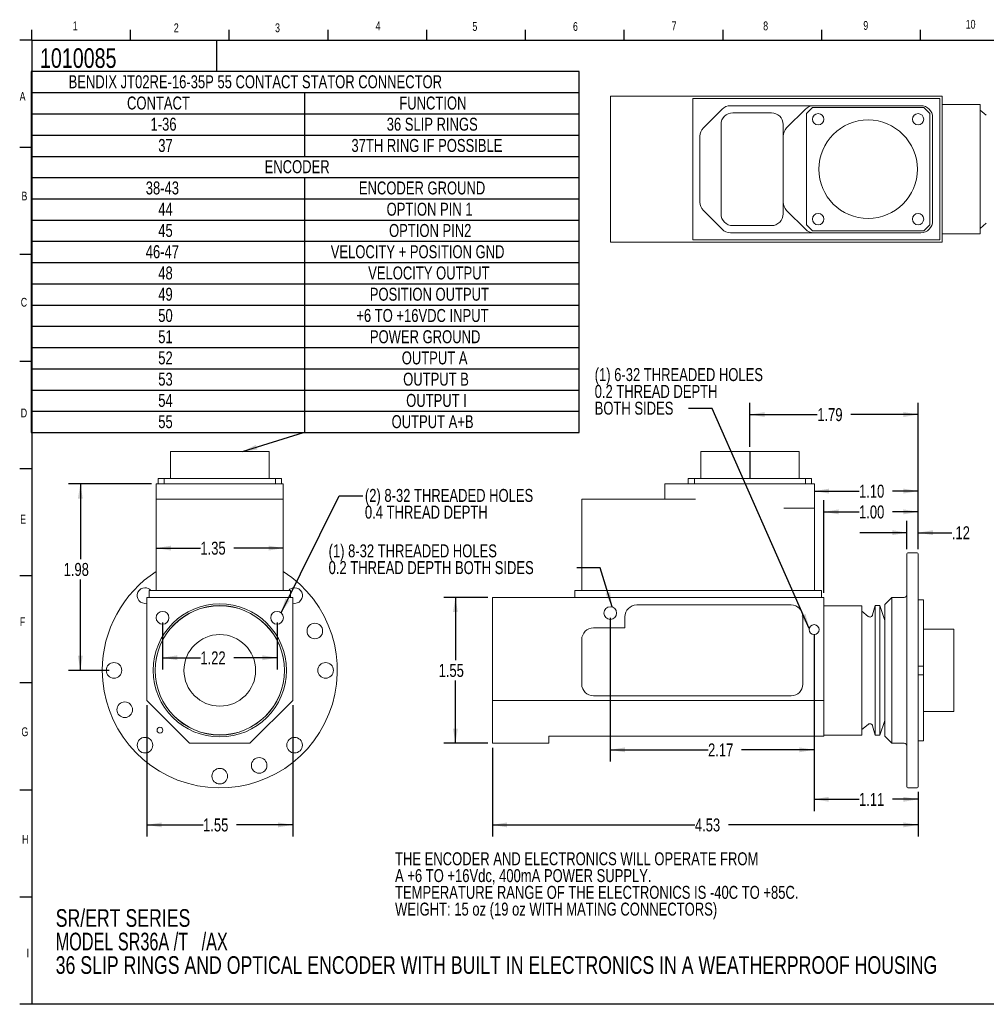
# Model space of a CAD drawing. Header units: inches. Extents: x 0.5 to 16.4, y 0.4 to 10.9.
# Tile 1 of 2: x 0.5 to 10.8, y 0.4 to 10.9. Entities that reach past the tile are written whole.
import ezdxf

# ---------------------------------------------------------------- set-up
doc = ezdxf.new("R2010")
doc.units = ezdxf.units.IN
doc.header["$MEASUREMENT"] = 0
for name, color, linetype in [('BORDER', 1, 'Continuous'), ('DIMENSIONS', 150, 'Continuous'), ('OBJECT', 1, 'Continuous'), ('TEXT', 7, 'Continuous')]:
    doc.layers.add(name, color=color, linetype=linetype)
doc.styles.add('SLDTEXTSTYLE0', font='TXT', dxfattribs={"width": 0.75})
doc.styles.add('SLDTEXTSTYLE1', font='TXT', dxfattribs={"width": 0.6875})
doc.dimstyles.new('SLDDIMSTYLE2', dxfattribs={"dimtxt": 0.18, "dimasz": 0.156, "dimexe": 0, "dimexo": 0.0625, "dimgap": 0, "dimtad": 0, "dimtih": 1, "dimtoh": 1, "dimdec": 0, "dimrnd": 1e-09, "dimzin": 0, "dimdsep": 46, "dimtxsty": 'Standard', "dimsah": 1, "dimcen": 0.09, "dimadec": 0, "dimazin": 0, "dimtfac": 0.156, "dimtdec": 0, "dimtofl": 0, "dimtmove": 0, "dimatfit": 3, "dimfxl": 0, "dimfrac": 2, "dimtolj": 1, "dimtzin": 0, "dimarcsym": 0})
doc.dimstyles.new('SLDDIMSTYLE3', dxfattribs={"dimtxt": 0.137795, "dimasz": 0.156, "dimexe": 0, "dimexo": 0.0625, "dimgap": 0.034449, "dimtad": 0, "dimtih": 1, "dimtoh": 1, "dimrnd": 1e-09, "dimzin": 12, "dimdsep": 46, "dimtxsty": 'SLDTEXTSTYLE0', "dimsah": 1, "dimcen": 0.09, "dimadec": 0, "dimazin": 3, "dimtfac": 1, "dimtofl": 0, "dimtmove": 0, "dimatfit": 3, "dimfxl": 0, "dimfrac": 2, "dimtolj": 1, "dimtzin": 12, "dimarcsym": 0})
doc.dimstyles.new('SLDDIMSTYLE4', dxfattribs={"dimtxt": 0.137795, "dimasz": 0.156, "dimexe": 0, "dimexo": 0.0625, "dimgap": 0.034449, "dimtad": 0, "dimtih": 1, "dimtoh": 1, "dimrnd": 1e-09, "dimzin": 12, "dimdsep": 46, "dimtxsty": 'SLDTEXTSTYLE0', "dimsah": 1, "dimcen": 0.09, "dimadec": 0, "dimazin": 3, "dimtfac": 1, "dimtmove": 0, "dimatfit": 0, "dimfxl": 0, "dimfrac": 2, "dimtolj": 1, "dimtzin": 12, "dimarcsym": 0})
doc.dimstyles.new('SLDDIMSTYLE5', dxfattribs={"dimtxt": 0.137795, "dimasz": 0.156, "dimexe": 0, "dimexo": 0.0625, "dimgap": 0.034449, "dimtad": 0, "dimtih": 1, "dimtoh": 1, "dimrnd": 1e-09, "dimzin": 4, "dimdsep": 46, "dimtxsty": 'SLDTEXTSTYLE0', "dimsah": 1, "dimcen": 0.09, "dimadec": 0, "dimazin": 1, "dimtfac": 1, "dimtofl": 0, "dimtmove": 0, "dimatfit": 3, "dimfxl": 0, "dimfrac": 2, "dimtolj": 1, "dimtzin": 12, "dimarcsym": 0})

# ---------------------------------------------------------------- blocks, each defined once
blk = doc.blocks.new('SW_NOTE_0')
at = {"layer": 'DIMENSIONS', "color": 0, "char_height": 0.1378, "attachment_point": 1, "style": 'SLDTEXTSTYLE0'}
for s, insert in [('THE ENCODER AND ELECTRONICS WILL OPERATE FROM', (0, 0.178)), ('A +6 TO +16Vdc, 400mA POWER SUPPLY.', (0, -0.001)), ('TEMPERATURE RANGE OF THE ELECTRONICS IS -40C TO +85C.', (0, -0.179)), ('WEIGHT: 15 oz (19 oz WITH MATING CONNECTORS)', (0, -0.357))]:
    blk.add_mtext(s, dxfattribs=dict(at, insert=insert))
blk = doc.blocks.new('SW_NOTE_1')
at = {"layer": 'DIMENSIONS', "color": 0, "char_height": 0.1875, "attachment_point": 1}
for s, insert, style in [('SR/ERT SERIES', (0, 0.242), 'SLDTEXTSTYLE0'), ('MODEL SR36A /T   /AX', (0, -0.008), 'SLDTEXTSTYLE1'), ('36 SLIP RINGS AND OPTICAL ENCODER WITH BUILT IN ELECTRONICS IN A WEATHERPROOF HOUSING', (0, -0.258), 'SLDTEXTSTYLE0')]:
    blk.add_mtext(s, dxfattribs=dict(at, insert=insert, style=style))
blk = doc.blocks.new('SW_TABLEANNOTATION_0')
at = {"layer": 'BORDER', "color": 0}
for p, q in [((0, 0), (0, -3.841)), ((5.827, 0), (0, 0)), ((5.827, -3.841), (5.827, 0)), ((0, -0.226), (5.827, -0.226)), ((2.909, -0.226), (2.909, -0.904)), ((0, -0.452), (5.827, -0.452)), ((0, -0.678), (5.827, -0.678)), ((0, -0.904), (5.827, -0.904)), ((0, -1.13), (5.827, -1.13)), ((2.909, -1.13), (2.909, -3.841)), ((0, -1.355), (5.827, -1.355)), ((0, -1.581), (5.827, -1.581)), ((0, -1.807), (5.827, -1.807)), ((0, -2.033), (5.827, -2.033)), ((0, -2.259), (5.827, -2.259)), ((0, -2.485), (5.827, -2.485)), ((0, -2.711), (5.827, -2.711)), ((0, -2.937), (5.827, -2.937)), ((0, -3.163), (5.827, -3.163)), ((0, -3.389), (5.827, -3.389)), ((0, -3.615), (5.827, -3.615)), ((0, -3.841), (5.827, -3.841))]:
    blk.add_line(p, q, dxfattribs=at)
at = {"layer": 'BORDER', "color": 0, "char_height": 0.1378, "attachment_point": 1, "style": 'SLDTEXTSTYLE0'}
for s, insert in [('BENDIX JT02RE-16-35P 55 CONTACT STATOR CONNECTOR', (0.4, -0.042)), ('CONTACT', (1.021, -0.268)), ('FUNCTION', (3.916, -0.268)), ('1-36', (1.271, -0.493)), ('36 SLIP RINGS', (3.782, -0.493)), ('37', (1.353, -0.719)), ('37TH RING IF POSSIBLE', (3.407, -0.719)), ('ENCODER', (2.484, -0.945)), ('38-43', (1.22, -1.171)), ('ENCODER GROUND', (3.486, -1.171)), ('44', (1.353, -1.397)), ('OPTION PIN 1', (3.781, -1.397)), ('45', (1.353, -1.623)), ('OPTION PIN2', (3.807, -1.623)), ('46-47', (1.22, -1.849)), ('VELOCITY + POSITION GND', (3.187, -1.849)), ('48', (1.353, -2.075)), ('VELOCITY OUTPUT', (3.585, -2.075)), ('49', (1.353, -2.301)), ('POSITION OUTPUT', (3.602, -2.301)), ('50', (1.353, -2.527)), ('+6 TO +16VDC INPUT', (3.459, -2.527)), ('51', (1.353, -2.753)), ('POWER GROUND', (3.603, -2.753)), ('52', (1.353, -2.978)), ('OUTPUT A', (3.942, -2.978)), ('53', (1.353, -3.204)), ('OUTPUT B', (3.957, -3.204)), ('54', (1.353, -3.43)), ('OUTPUT I', (3.989, -3.43)), ('55', (1.353, -3.656)), ('OUTPUT A+B', (3.834, -3.656))]:
    blk.add_mtext(s, dxfattribs=dict(at, insert=insert))
blk = doc.blocks.new('_D_2')
at = {"layer": 'DIMENSIONS'}
for p, q in [((8.262, 6.319), (8.262, 6.788)), ((10.051, 5.232), (10.051, 6.788)), ((8.262, 6.663), (8.978, 6.663)), ((10.051, 6.663), (9.335, 6.663))]:
    blk.add_line(p, q, dxfattribs=at)
for points in [[(8.262, 6.663), (8.418, 6.637), (8.418, 6.689)], [(10.051, 6.663), (9.895, 6.689), (9.895, 6.637)]]:
    blk.add_solid(points, dxfattribs=at)
at = {"layer": 'DIMENSIONS', "insert": (8.978, 6.731), "char_height": 0.1378, "attachment_point": 1, "style": 'SLDTEXTSTYLE0'}
blk.add_mtext('1.79', dxfattribs=at)
blk = doc.blocks.new('_D_3')
at = {"layer": 'DIMENSIONS'}
for p, q in [((5.474, 4.718), (5.006, 4.718)), ((5.131, 4.718), (5.131, 4.052)), ((5.131, 3.168), (5.131, 3.834)), ((5.474, 3.168), (5.006, 3.168))]:
    blk.add_line(p, q, dxfattribs=at)
for points in [[(5.131, 4.718), (5.105, 4.562), (5.157, 4.562)], [(5.131, 3.168), (5.157, 3.324), (5.105, 3.324)]]:
    blk.add_solid(points, dxfattribs=at)
at = {"layer": 'DIMENSIONS', "insert": (4.952, 4.011), "char_height": 0.1378, "attachment_point": 1, "style": 'SLDTEXTSTYLE0'}
blk.add_mtext('1.55', dxfattribs=at)
blk = doc.blocks.new('_D_4')
at = {"layer": 'DIMENSIONS'}
for p, q in [((5.524, 3.118), (5.524, 2.175)), ((10.051, 2.653), (10.051, 2.175)), ((5.524, 2.3), (7.677, 2.3)), ((10.051, 2.3), (8.034, 2.3))]:
    blk.add_line(p, q, dxfattribs=at)
for points in [[(5.524, 2.3), (5.68, 2.274), (5.68, 2.326)], [(10.051, 2.3), (9.895, 2.326), (9.895, 2.274)]]:
    blk.add_solid(points, dxfattribs=at)
at = {"layer": 'DIMENSIONS', "insert": (7.677, 2.368), "char_height": 0.1378, "attachment_point": 1, "style": 'SLDTEXTSTYLE0'}
blk.add_mtext('4.53', dxfattribs=at)
blk = doc.blocks.new('_D_5')
at = {"layer": 'DIMENSIONS'}
for p, q in [((9.931, 5.232), (9.931, 5.532)), ((10.051, 5.232), (10.051, 5.532)), ((9.931, 5.407), (9.431, 5.407)), ((10.051, 5.407), (10.409, 5.407))]:
    blk.add_line(p, q, dxfattribs=at)
for points in [[(9.931, 5.407), (9.775, 5.433), (9.775, 5.381)], [(10.051, 5.407), (10.207, 5.381), (10.207, 5.433)]]:
    blk.add_solid(points, dxfattribs=at)
at = {"layer": 'DIMENSIONS', "insert": (10.409, 5.475), "char_height": 0.1378, "attachment_point": 1, "style": 'SLDTEXTSTYLE0'}
blk.add_mtext('.12', dxfattribs=at)
blk = doc.blocks.new('_D_6')
at = {"layer": 'DIMENSIONS'}
for p, q in [((9.048, 4.768), (9.048, 5.753)), ((10.051, 5.232), (10.051, 5.753)), ((9.048, 5.628), (9.422, 5.628)), ((10.051, 5.628), (9.778, 5.628))]:
    blk.add_line(p, q, dxfattribs=at)
for points in [[(9.048, 5.628), (9.204, 5.602), (9.204, 5.654)], [(10.051, 5.628), (9.895, 5.654), (9.895, 5.602)]]:
    blk.add_solid(points, dxfattribs=at)
at = {"layer": 'DIMENSIONS', "insert": (9.422, 5.696), "char_height": 0.1378, "attachment_point": 1, "style": 'SLDTEXTSTYLE0'}
blk.add_mtext('1.00', dxfattribs=at)
blk = doc.blocks.new('_D_7')
at = {"layer": 'DIMENSIONS'}
for p, q in [((10.051, 5.232), (10.051, 5.974)), ((8.948, 5.849), (9.422, 5.849)), ((10.051, 5.849), (9.778, 5.849))]:
    blk.add_line(p, q, dxfattribs=at)
for points in [[(8.948, 5.849), (9.104, 5.823), (9.104, 5.875)], [(10.051, 5.849), (9.895, 5.875), (9.895, 5.823)]]:
    blk.add_solid(points, dxfattribs=at)
at = {"layer": 'DIMENSIONS', "insert": (9.422, 5.917), "char_height": 0.1378, "attachment_point": 1, "style": 'SLDTEXTSTYLE0'}
blk.add_mtext('1.10', dxfattribs=at)
blk = doc.blocks.new('_D_8')
at = {"layer": 'DIMENSIONS'}
for p, q in [((8.944, 4.326), (8.944, 2.447)), ((10.051, 2.653), (10.051, 2.447)), ((8.944, 2.572), (9.422, 2.572)), ((10.051, 2.572), (9.778, 2.572))]:
    blk.add_line(p, q, dxfattribs=at)
for points in [[(8.944, 2.572), (9.1, 2.546), (9.1, 2.598)], [(10.051, 2.572), (9.895, 2.598), (9.895, 2.546)]]:
    blk.add_solid(points, dxfattribs=at)
at = {"layer": 'DIMENSIONS', "insert": (9.422, 2.64), "char_height": 0.1378, "attachment_point": 1, "style": 'SLDTEXTSTYLE0'}
blk.add_mtext('1.11', dxfattribs=at)
blk = doc.blocks.new('_D_9')
at = {"layer": 'DIMENSIONS'}
for p, q in [((6.777, 4.502), (6.777, 2.973)), ((8.944, 4.326), (8.944, 2.973)), ((6.777, 3.098), (7.817, 3.098)), ((8.944, 3.098), (8.174, 3.098))]:
    blk.add_line(p, q, dxfattribs=at)
for points in [[(6.777, 3.098), (6.933, 3.072), (6.933, 3.124)], [(8.944, 3.098), (8.788, 3.124), (8.788, 3.072)]]:
    blk.add_solid(points, dxfattribs=at)
at = {"layer": 'DIMENSIONS', "insert": (7.817, 3.166), "char_height": 0.1378, "attachment_point": 1, "style": 'SLDTEXTSTYLE0'}
blk.add_mtext('2.17', dxfattribs=at)
blk = doc.blocks.new('SW_NOTE_5')
at = {"layer": 'DIMENSIONS', "color": 0, "char_height": 0.1378, "attachment_point": 1, "style": 'SLDTEXTSTYLE0'}
for s, insert in [('(1) 8-32 THREADED HOLES', (-2.639, 0.251)), ('0.2 THREAD DEPTH BOTH SIDES', (-2.639, 0.073))]:
    blk.add_mtext(s, dxfattribs=dict(at, insert=insert))
blk = doc.blocks.new('SW_NOTE_6')
at = {"layer": 'DIMENSIONS', "color": 0, "char_height": 0.1378, "attachment_point": 1, "style": 'SLDTEXTSTYLE0'}
for s, insert in [('(1) 6-32 THREADED HOLES', (-0.998, 0.43)), ('0.2 THREAD DEPTH', (-0.998, 0.251)), ('BOTH SIDES', (-0.998, 0.073))]:
    blk.add_mtext(s, dxfattribs=dict(at, insert=insert))
blk = doc.blocks.new('_D_10')
at = {"layer": 'DIMENSIONS'}
for p, q in [((1.901, 5.925), (1.018, 5.925)), ((1.143, 5.925), (1.143, 5.126)), ((1.143, 3.943), (1.143, 4.908)), ((1.451, 3.943), (1.018, 3.943))]:
    blk.add_line(p, q, dxfattribs=at)
for points in [[(1.143, 5.925), (1.117, 5.769), (1.169, 5.769)], [(1.143, 3.943), (1.169, 4.099), (1.117, 4.099)]]:
    blk.add_solid(points, dxfattribs=at)
at = {"layer": 'DIMENSIONS', "insert": (0.965, 5.085), "char_height": 0.1378, "attachment_point": 1, "style": 'SLDTEXTSTYLE0'}
blk.add_mtext('1.98', dxfattribs=at)
blk = doc.blocks.new('_D_11')
at = {"layer": 'DIMENSIONS'}
for p, q in [((1.951, 5.243), (2.419, 5.243)), ((3.301, 5.243), (2.776, 5.243))]:
    blk.add_line(p, q, dxfattribs=at)
for points in [[(1.951, 5.243), (2.107, 5.217), (2.107, 5.269)], [(3.301, 5.243), (3.145, 5.269), (3.145, 5.217)]]:
    blk.add_solid(points, dxfattribs=at)
at = {"layer": 'DIMENSIONS', "insert": (2.419, 5.311), "char_height": 0.1378, "attachment_point": 1, "style": 'SLDTEXTSTYLE0'}
blk.add_mtext('1.35', dxfattribs=at)
blk = doc.blocks.new('_D_12')
at = {"layer": 'DIMENSIONS'}
for p, q in [((2.017, 4.452), (2.017, 3.952)), ((3.235, 4.452), (3.235, 3.952)), ((2.017, 4.077), (2.419, 4.077)), ((3.235, 4.077), (2.776, 4.077))]:
    blk.add_line(p, q, dxfattribs=at)
for points in [[(2.017, 4.077), (2.173, 4.051), (2.173, 4.103)], [(3.235, 4.077), (3.079, 4.103), (3.079, 4.051)]]:
    blk.add_solid(points, dxfattribs=at)
at = {"layer": 'DIMENSIONS', "insert": (2.419, 4.145), "char_height": 0.1378, "attachment_point": 1, "style": 'SLDTEXTSTYLE0'}
blk.add_mtext('1.22', dxfattribs=at)
blk = doc.blocks.new('_D_13')
at = {"layer": 'DIMENSIONS'}
for p, q in [((1.851, 3.572), (1.851, 2.175)), ((3.401, 3.572), (3.401, 2.175)), ((1.851, 2.3), (2.448, 2.3)), ((3.401, 2.3), (2.804, 2.3))]:
    blk.add_line(p, q, dxfattribs=at)
for points in [[(1.851, 2.3), (2.007, 2.274), (2.007, 2.326)], [(3.401, 2.3), (3.245, 2.326), (3.245, 2.274)]]:
    blk.add_solid(points, dxfattribs=at)
at = {"layer": 'DIMENSIONS', "insert": (2.448, 2.368), "char_height": 0.1378, "attachment_point": 1, "style": 'SLDTEXTSTYLE0'}
blk.add_mtext('1.55', dxfattribs=at)
blk = doc.blocks.new('SW_NOTE_7')
at = {"layer": 'DIMENSIONS', "color": 0, "char_height": 0.1378, "attachment_point": 1, "style": 'SLDTEXTSTYLE0'}
for s, insert in [('(2) 8-32 THREADED HOLES', (0.022, 0.072)), ('0.4 THREAD DEPTH', (0.022, -0.106))]:
    blk.add_mtext(s, dxfattribs=dict(at, insert=insert))

msp = doc.modelspace()

# ---------------------------------------------------------------- linework, layer by layer
at = {"color": 1, "linetype": 'Continuous', "lineweight": 15}
for p, q in [((6.78065, 8.49685), (6.78065, 10.04685)), ((10.30465, 10.04685), (6.78065, 10.04685)), ((7.65565, 10.02185), (7.65565, 8.52185)), ((10.27965, 10.02185), (7.65565, 10.02185)), ((8.94042, 9.94685), (8.05542, 9.94685)), ((10.07965, 9.94685), (8.94042, 9.94685)), ((10.27965, 8.52185), (10.27965, 10.02185)), ((10.30465, 8.49685), (10.30465, 10.04685)), ((10.70965, 9.95935), (10.30465, 9.95935)), ((10.70965, 9.95935), (10.70965, 8.58435)), ((7.96704, 9.91024), (7.76726, 9.71046)), ((8.49065, 9.87185), (8.07965, 9.87185)), ((8.65226, 9.71046), (8.85204, 9.91024)), ((8.92765, 9.92785), (8.86265, 9.86285)), ((8.86265, 9.86285), (8.86265, 8.68085)), ((10.10965, 9.92785), (8.92765, 9.92785)), ((10.17465, 9.86285), (10.10965, 9.92785)), ((10.17465, 8.68085), (10.17465, 9.86285)), ((10.77542, 9.846), (10.70965, 9.90119)), ((7.95465, 9.74685), (7.95465, 8.79685)), ((8.61565, 9.62207), (8.61565, 9.74685)), ((10.20465, 8.72185), (10.20465, 9.82185)), ((7.73065, 9.62207), (7.73065, 8.92162)), ((8.61565, 8.92162), (8.61565, 9.62207)), ((8.61565, 8.79685), (8.61565, 8.92162)), ((7.76726, 8.83324), (7.96704, 8.63346)), ((8.85204, 8.63346), (8.65226, 8.83324)), ((10.70965, 8.64251), (10.77542, 8.6977)), ((8.05542, 8.59685), (8.94042, 8.59685)), ((8.07965, 8.67185), (8.49065, 8.67185)), ((8.86265, 8.68085), (8.92765, 8.61585)), ((8.92765, 8.61585), (10.10965, 8.61585)), ((8.94042, 8.59685), (10.07965, 8.59685)), ((10.10965, 8.61585), (10.17465, 8.68085)), ((10.30465, 8.49685), (6.78065, 8.49685)), ((7.65565, 8.52185), (10.27965, 8.52185)), ((10.30465, 8.58435), (10.70965, 8.58435)), ((2.10234, 6.26895), (2.10234, 5.98295)), ((2.62584, 6.26895), (2.10234, 6.26895)), ((3.14934, 6.26895), (2.62584, 6.26895)), ((3.14934, 5.98295), (3.14934, 6.26895)), ((7.73871, 6.26895), (7.73871, 5.98295)), ((8.78571, 6.26895), (7.73871, 6.26895)), ((8.78571, 5.98295), (8.78571, 6.26895)), ((1.96984, 5.98295), (1.96984, 5.92495)), ((1.96984, 5.98295), (2.03484, 5.98295)), ((2.03484, 5.92495), (2.03484, 5.98295)), ((2.03484, 5.98295), (3.21684, 5.98295)), ((3.21684, 5.92495), (3.21684, 5.98295)), ((3.21684, 5.98295), (3.28184, 5.98295)), ((3.28184, 5.92495), (3.28184, 5.98295)), ((7.60621, 5.98295), (7.67121, 5.98295)), ((7.60621, 5.92495), (7.60621, 5.98295)), ((7.67121, 5.92495), (7.67121, 5.98295)), ((7.67121, 5.98295), (8.85321, 5.98295)), ((8.85321, 5.92495), (8.85321, 5.98295)), ((8.85321, 5.98295), (8.91821, 5.98295)), ((8.91821, 5.92495), (8.91821, 5.98295)), ((1.98745, 5.92495), (1.95084, 5.92495)), ((1.95084, 5.92495), (1.95084, 5.76495)), ((2.18722, 5.92495), (1.98745, 5.92495)), ((2.27561, 5.92495), (2.18722, 5.92495)), ((2.97606, 5.92495), (2.27561, 5.92495)), ((3.06445, 5.92495), (2.97606, 5.92495)), ((3.26422, 5.92495), (3.06445, 5.92495)), ((3.30084, 5.92495), (3.26422, 5.92495)), ((3.30084, 5.76495), (3.30084, 5.92495)), ((7.35921, 5.92495), (7.35921, 5.76495)), ((7.39582, 5.92495), (7.35921, 5.92495)), ((7.5956, 5.92495), (7.39582, 5.92495)), ((7.68399, 5.92495), (7.5956, 5.92495)), ((7.68399, 5.92495), (8.82321, 5.92495)), ((8.94821, 5.92495), (8.82321, 5.92495)), ((8.94821, 5.66895), (8.94821, 5.92495)), ((1.95084, 5.76495), (1.95084, 4.79295)), ((1.98745, 5.76495), (1.95084, 5.76495)), ((1.98745, 5.76495), (2.18722, 5.76495)), ((2.27561, 5.76495), (2.18722, 5.76495)), ((2.27561, 5.76495), (2.97606, 5.76495)), ((3.06445, 5.76495), (2.97606, 5.76495)), ((3.06445, 5.76495), (3.26422, 5.76495)), ((3.30084, 5.76495), (3.26422, 5.76495)), ((3.30084, 4.79295), (3.30084, 5.76495)), ((6.47421, 5.76495), (6.47421, 4.79295)), ((6.51082, 5.76495), (6.47421, 5.76495)), ((6.51082, 5.76495), (6.7106, 5.76495)), ((6.79899, 5.76495), (6.7106, 5.76495)), ((6.79899, 5.76495), (7.68399, 5.76495)), ((8.82321, 5.66895), (8.62343, 5.66895)), ((8.94821, 5.66895), (8.82321, 5.66895)), ((8.94821, 4.79295), (8.94821, 5.66895)), ((10.04071, 5.19245), (9.94071, 5.19245)), ((1.85084, 4.71795), (1.85084, 3.62193)), ((3.40084, 4.71795), (1.85084, 4.71795)), ((1.87584, 4.71795), (1.87584, 4.79295)), ((1.87584, 4.79295), (3.37584, 4.79295)), ((3.37584, 4.79295), (3.37584, 4.71795)), ((3.40084, 3.62193), (3.40084, 4.71795)), ((9.04821, 4.71795), (5.52421, 4.71795)), ((5.52421, 3.62193), (5.52421, 4.71795)), ((6.39921, 4.79295), (6.39921, 4.71795)), ((6.39921, 4.79295), (9.02321, 4.79295)), ((9.02321, 4.71795), (9.02321, 4.79295)), ((9.04821, 3.62193), (9.04821, 4.71795)), ((9.77171, 4.71795), (9.69671, 4.64295)), ((9.90071, 4.71795), (9.77171, 4.71795)), ((9.77171, 4.71795), (9.77171, 3.16795)), ((8.70021, 4.63795), (7.05821, 4.63795)), ((9.45321, 4.63045), (9.04821, 4.63045)), ((9.45321, 4.63045), (9.45321, 3.25545)), ((9.59324, 4.63193), (9.56648, 4.53208)), ((9.64497, 4.63193), (9.59324, 4.63193)), ((9.59324, 4.63193), (9.59324, 3.25397)), ((9.69671, 4.47445), (9.64497, 4.63193)), ((9.64497, 4.63193), (9.64497, 3.25397)), ((9.69671, 4.64295), (9.69671, 3.24295)), ((10.05071, 4.69248), (10.10871, 4.69248)), ((10.10871, 4.69248), (10.10871, 3.98891)), ((6.93321, 4.51295), (6.93321, 4.39495)), ((8.82521, 3.79695), (8.82521, 4.51295)), ((9.51898, 4.5171), (9.45321, 4.57229)), ((6.93321, 4.39495), (6.59921, 4.39495)), ((10.43071, 4.38045), (10.10871, 4.38045)), ((10.43071, 3.94295), (10.43071, 4.38045)), ((6.47421, 4.26995), (6.47421, 3.79695)), ((10.05071, 3.98891), (10.10871, 3.98891)), ((10.10871, 3.98891), (10.10871, 3.89699)), ((10.05071, 3.89699), (10.10871, 3.89699)), ((10.10871, 3.89699), (10.10871, 3.19342)), ((10.43071, 3.50545), (10.43071, 3.94295)), ((6.59921, 3.67195), (8.70021, 3.67195)), ((1.85084, 3.62193), (2.30482, 3.16795)), ((2.94685, 3.16795), (3.40084, 3.62193)), ((5.52421, 3.62193), (9.04821, 3.62193)), ((5.52421, 3.16795), (5.52421, 3.62193)), ((9.04821, 3.24295), (9.04821, 3.62193)), ((10.10871, 3.50545), (10.43071, 3.50545)), ((9.45321, 3.31361), (9.51898, 3.3688)), ((9.56648, 3.35382), (9.59324, 3.25397)), ((9.64497, 3.25397), (9.69671, 3.41145)), ((9.04821, 3.25545), (9.45321, 3.25545)), ((9.59324, 3.25397), (9.64497, 3.25397)), ((2.94685, 3.16795), (2.30482, 3.16795)), ((6.12421, 3.16795), (5.52421, 3.16795)), ((6.12421, 3.24295), (6.12421, 3.16795)), ((9.04821, 3.24295), (6.12421, 3.24295)), ((9.69671, 3.24295), (9.77171, 3.16795)), ((9.77171, 3.16795), (9.90071, 3.16795)), ((10.05071, 3.19342), (10.10871, 3.19342)), ((9.94071, 2.69345), (10.04071, 2.69345))]:
    msp.add_line(p, q, dxfattribs=at)
for centre, radius in [((8.98765, 9.80285), 0.06), ((10.04965, 9.80285), 0.06), ((9.51865, 9.27185), 0.5235), ((8.98765, 8.74085), 0.06), ((10.04965, 8.74085), 0.06), ((2.62584, 3.94295), 0.708), ((2.62584, 3.94295), 0.688), ((2.62584, 3.94295), 0.687), ((6.77721, 4.55195), 0.068), ((2.01684, 4.50195), 0.068), ((3.23484, 4.50195), 0.068), ((3.6361, 4.36141), 0.083), ((8.94421, 4.37595), 0.05325), ((2.62584, 3.94295), 0.38075), ((1.50084, 3.94295), 0.083), ((3.75084, 3.94295), 0.083), ((1.61557, 3.52449), 0.083), ((1.98944, 3.30655), 0.03125), ((1.83034, 3.14745), 0.083), ((3.42133, 3.14745), 0.083), ((3.0443, 2.93269), 0.083), ((2.62584, 2.81795), 0.083)]:
    msp.add_circle(centre, radius, dxfattribs=at)
for centre, radius, start, end in [((8.05542, 9.82185), 0.125, 90, 135), ((8.94042, 9.82185), 0.125, 90, 135), ((10.07965, 9.82185), 0.125, 0, 90), ((8.07965, 9.74685), 0.125, 90, 180), ((8.49065, 9.74685), 0.125, 0, 90), ((7.85565, 9.62207), 0.125, 135, 180), ((8.74065, 9.62207), 0.125, 135, 180), ((7.85565, 8.92162), 0.125, 180, 225), ((8.74065, 8.92162), 0.125, 180, 225), ((8.07965, 8.79685), 0.125, 180, 270), ((8.49065, 8.79685), 0.125, 270, 0), ((10.07965, 8.72185), 0.125, 270, 0), ((8.05542, 8.72185), 0.125, 225, 270), ((8.94042, 8.72185), 0.125, 225, 270), ((9.94071, 5.18245), 0.01, 90, 180), ((10.04071, 5.18245), 0.01, 0, 90), ((2.62584, 3.94295), 1.2495, 180, 57.30165), ((2.62584, 3.94295), 1.2495, 122.69835, 180), ((1.83034, 4.73844), 0.083, 90, 284.295876), ((1.83034, 4.73844), 0.083, 41.047554, 90), ((3.42133, 4.73844), 0.083, 90, 138.952446), ((3.42133, 4.73844), 0.083, 255.704124, 90), ((9.90071, 4.74795), 0.03, 270, 0), ((7.05821, 4.51295), 0.125, 90, 180), ((8.70021, 4.51295), 0.125, 0, 90), ((9.53796, 4.53972), 0.02953, 230, 345), ((6.59921, 4.26995), 0.125, 90, 180), ((6.59921, 3.79695), 0.125, 180, 270), ((8.70021, 3.79695), 0.125, 270, 0), ((9.53796, 3.34618), 0.02953, 15, 130), ((9.90071, 3.13795), 0.03, 0, 90), ((9.94071, 2.70345), 0.01, 180, 270), ((10.04071, 2.70345), 0.01, 270, 0)]:
    msp.add_arc(centre, radius, start, end, dxfattribs=at)
for points, knots in [([(9.93071, 3.94295), (9.93071, 3.95052), (9.93071, 3.96566), (9.93071, 3.98835), (9.93071, 4.01101), (9.93071, 4.03362), (9.93071, 4.0562), (9.93071, 4.07874), (9.93071, 4.10124), (9.93071, 4.1237), (9.93071, 4.14613), (9.93071, 4.20049), (9.93071, 4.28601), (9.93071, 4.40149), (9.93071, 4.5141), (9.93071, 4.62312), (9.93071, 4.72588), (9.93071, 4.82095), (9.93071, 4.90676), (9.93071, 4.98171), (9.93071, 5.04543), (9.93071, 5.09668), (9.93071, 5.13608), (9.93071, 5.15736), (9.93071, 5.16827), (9.93071, 5.17344), (9.93071, 5.17747), (9.93071, 5.18033), (9.93071, 5.18212), (9.93071, 5.18234), (9.93071, 5.18245)], [0, 0, 0, 0, 0.01167517, 0.02333493, 0.03498316, 0.04662379, 0.05826071, 0.06989784, 0.08153911, 0.09318842, 0.10484968, 0.11652677, 0.17826221, 0.24000825, 0.30431698, 0.36863635, 0.43431345, 0.50000143, 0.56567853, 0.63136651, 0.69567523, 0.75999461, 0.82173005, 0.88347609, 0.90292394, 0.92233677, 0.94173268, 0.96112977, 0.98054619, 1, 1, 1, 1]), ([(10.05071, 3.94295), (10.05071, 4.27168), (10.05071, 4.58696), (10.05071, 5.05185), (10.05071, 5.18245), (10.05071, 5.18245)], [0, 0, 0, 0, 0.5, 0.5, 1, 1, 1, 1]), ([(9.93071, 2.70345), (9.93071, 2.70349), (9.93071, 2.70357), (9.93071, 2.70421), (9.93071, 2.70524), (9.93071, 2.70669), (9.93071, 2.70855), (9.93071, 2.71083), (9.93071, 2.71352), (9.93071, 2.71663), (9.93071, 2.72014), (9.93071, 2.72969), (9.93071, 2.74982), (9.93071, 2.78922), (9.93071, 2.84047), (9.93071, 2.90419), (9.93071, 2.97914), (9.93071, 3.06494), (9.93071, 3.16002), (9.93071, 3.26276), (9.93071, 3.37179), (9.93071, 3.4844), (9.93071, 3.59989), (9.93071, 3.69031), (9.93071, 3.75468), (9.93071, 3.79213), (9.93071, 3.82968), (9.93071, 3.86734), (9.93071, 3.90511), (9.93071, 3.93033), (9.93071, 3.94295)], [0, 0, 0, 0, 0.01167421, 0.02333322, 0.03498092, 0.04662122, 0.05825803, 0.06989527, 0.08153686, 0.09318671, 0.10484873, 0.1165268, 0.17826223, 0.24000827, 0.30431699, 0.36863636, 0.43431346, 0.50000143, 0.56567853, 0.6313665, 0.69567522, 0.7599946, 0.82173003, 0.88347606, 0.90292542, 0.92233915, 0.94173535, 0.96113215, 0.98054767, 1, 1, 1, 1]), ([(10.05071, 2.70345), (10.05071, 2.70345), (10.05071, 2.83405), (10.05071, 3.29894), (10.05071, 3.61422), (10.05071, 3.94295)], [0, 0, 0, 0, 0.5, 0.5, 1, 1, 1, 1])]:
    msp.add_open_spline(points, degree=3, knots=knots, dxfattribs=at)
at = {"layer": 'BORDER'}
for p, q in [((0.62625, 10.64207), (0.62625, 10.75404)), ((1.67625, 10.64207), (1.67625, 10.75404)), ((2.72625, 10.64207), (2.72625, 10.75404)), ((3.77625, 10.64207), (3.77625, 10.75404)), ((4.82625, 10.64207), (4.82625, 10.75404)), ((5.87625, 10.64207), (5.87625, 10.75404)), ((6.92625, 10.64207), (6.92625, 10.75404)), ((7.97625, 10.64207), (7.97625, 10.75404)), ((9.02625, 10.64207), (9.02625, 10.75404)), ((10.07625, 10.64207), (10.07625, 10.75404)), ((0.62625, 10.64207), (16.37625, 10.64207)), ((0.62625, 10.64207), (0.62625, 0.39207)), ((2.59475, 10.31244), (2.59475, 10.64207)), ((0.62625, 10.31244), (2.59475, 10.31244)), ((16.37625, 0.39207), (0.62625, 0.39207))]:
    msp.add_line(p, q, dxfattribs=at)
at = {"layer": 'DIMENSIONS'}
msp.add_line((8.26221, 6.26895), (8.26221, 5.98295), dxfattribs=at)
at = {"layer": 'OBJECT'}
for p, q in [((0.62625, 10.64207), (0.50125, 10.64207)), ((0.62625, 9.50318), (0.50125, 9.50318)), ((0.62625, 8.3643), (0.50125, 8.3643)), ((0.62625, 7.22541), (0.50125, 7.22541)), ((0.62625, 6.08652), (0.50125, 6.08652)), ((0.62625, 4.94763), (0.50125, 4.94763)), ((0.62625, 3.80874), (0.50125, 3.80874)), ((0.62625, 2.66985), (0.50125, 2.66985)), ((0.62625, 1.53096), (0.50125, 1.53096)), ((0.62625, 0.39207), (0.50125, 0.39207))]:
    msp.add_line(p, q, dxfattribs=at)

# ---------------------------------------------------------------- block references
at = {"layer": 'BORDER'}
msp.add_blockref('SW_TABLEANNOTATION_0', (0.61845, 10.31228), dxfattribs=at)
at = {"layer": 'DIMENSIONS'}
for name, p in [('SW_NOTE_6', (7.60965, 6.72674)), ('SW_NOTE_7', (4.14662, 5.80002)), ('SW_NOTE_5', (6.42156, 5.03154)), ('SW_NOTE_0', (4.48916, 1.83041)), ('SW_NOTE_1', (0.881, 1.16149))]:
    msp.add_blockref(name, p, dxfattribs=at)

# ---------------------------------------------------------------- texts
at = {"layer": 'TEXT', "attachment_point": 1, "style": 'SLDTEXTSTYLE0'}
for s, insert, char_height in [('1', (1.06179, 10.84246), 0.09375), ('1', (1.06179, 10.84246), 0.09375), ('2', (2.1371, 10.82261), 0.09375), ('2', (2.1371, 10.82261), 0.09375), ('3', (3.21319, 10.82261), 0.09375), ('3', (3.21319, 10.82261), 0.09375), ('4', (4.28255, 10.84278), 0.09375), ('4', (4.28255, 10.84278), 0.09375), ('5', (5.31155, 10.83606), 0.09375), ('5', (5.31155, 10.83606), 0.09375), ('6', (6.38091, 10.83606), 0.09375), ('6', (6.38091, 10.83606), 0.09375), ('7', (7.4301, 10.84278), 0.09375), ('7', (7.4301, 10.84278), 0.09375), ('8', (8.40314, 10.84246), 0.09375), ('8', (8.40314, 10.84246), 0.09375), ('9', (9.46748, 10.84729), 0.09375), ('9', (9.46748, 10.84729), 0.09375), ('10', (10.55628, 10.85987), 0.09375), ('10', (10.55628, 10.85987), 0.09375), ('1010085', (0.71376, 10.55717), 0.208333), ('1010085', (0.71376, 10.55717), 0.208333), ('A', (0.49769, 10.09312), 0.09375), ('A', (0.49769, 10.09312), 0.09375), ('B', (0.51689, 9.03356), 0.09375), ('B', (0.51689, 9.03356), 0.09375), ('C', (0.50952, 7.90372), 0.09375), ('C', (0.50952, 7.90372), 0.09375), ('D', (0.50952, 6.72675), 0.09375), ('D', (0.50952, 6.72675), 0.09375), ('E', (0.5028, 5.59686), 0.09375), ('E', (0.5028, 5.59686), 0.09375), ('F', (0.49943, 4.5072), 0.09375), ('F', (0.49943, 4.5072), 0.09375), ('G', (0.51625, 3.33708), 0.09375), ('G', (0.51625, 3.33708), 0.09375), ('H', (0.52297, 2.19374), 0.09375), ('H', (0.52297, 2.19374), 0.09375), ('I', (0.57115, 0.98507), 0.09375), ('I', (0.57115, 0.98507), 0.09375)]:
    msp.add_mtext(s, dxfattribs=dict(at, insert=insert, char_height=char_height))

# ---------------------------------------------------------------- dimensions: what is measured, and where the dimension line sits
at = {"layer": 'DIMENSIONS'}
for base, p1, p2, angle, picture, middle in [((10.05071, 6.66265), (8.26221, 6.26895), (10.05071, 5.18245), 0, '_D_2', (9.15646, 6.66265)), ((1.14307, 3.94295), (1.95084, 5.92495), (1.50084, 3.94295), 90, '_D_10', (1.14307, 5.01694)), ((5.13051, 3.16795), (5.52421, 4.71795), (5.52421, 3.16795), 90, '_D_3', (5.13051, 3.94295))]:
    dim = msp.add_linear_dim(base=base, p1=p1, p2=p2, angle=angle, dimstyle='SLDDIMSTYLE3', dxfattribs=at)
    dim.commit()
    dim.dimension.update_dxf_attribs({"geometry": picture, "text_midpoint": middle, "dimtype": 160})
for base, p1, p2, dimstyle, picture, middle in [((10.05071, 5.849), (8.94821, 5.92495), (10.05071, 5.18245), 'SLDDIMSTYLE5', '_D_7', (9.59969, 5.849)), ((10.05071, 5.62801), (9.04821, 4.71795), (10.05071, 5.18245), 'SLDDIMSTYLE5', '_D_6', (9.59969, 5.62801)), ((10.05071, 5.40702), (9.93071, 5.18245), (10.05071, 5.18245), 'SLDDIMSTYLE4', '_D_5', (10.5358, 5.40702)), ((3.30084, 5.24262), (1.95084, 4.79295), (3.30084, 4.79295), 'SLDDIMSTYLE3', '_D_11', (2.59747, 5.24262)), ((3.23484, 4.0766), (2.01684, 4.50195), (3.23484, 4.50195), 'SLDDIMSTYLE3', '_D_12', (2.59747, 4.0766)), ((8.94421, 3.09758), (6.77721, 4.55195), (8.94421, 4.37595), 'SLDDIMSTYLE3', '_D_9', (7.99546, 3.09758)), ((8.94421, 2.5718), (10.05071, 2.70345), (8.94421, 4.37595), 'SLDDIMSTYLE3', '_D_8', (9.59969, 2.5718)), ((3.40084, 2.29973), (1.85084, 3.62193), (3.40084, 3.62193), 'SLDDIMSTYLE3', '_D_13', (2.62584, 2.29973)), ((10.05071, 2.29973), (5.52421, 3.16795), (10.05071, 2.70345), 'SLDDIMSTYLE3', '_D_4', (7.85563, 2.29973))]:
    dim = msp.add_linear_dim(base=base, p1=p1, p2=p2, dimstyle=dimstyle, dxfattribs=at)
    dim.commit()
    dim.dimension.update_dxf_attribs({"geometry": picture, "text_midpoint": middle, "dimtype": 160})

# ---------------------------------------------------------------- leaders
at = {"layer": 'BORDER'}
msp.add_leader([(2.86889, 6.26895), (3.51609, 6.47327), (3.76609, 6.47327)], dimstyle='SLDDIMSTYLE2', dxfattribs=at)
at = {"layer": 'DIMENSIONS'}
for points in [[(8.8926, 4.38908), (7.85965, 6.72674), (7.60965, 6.72674)], [(3.27718, 4.55515), (3.89662, 5.80002), (4.14662, 5.80002)], [(6.79587, 4.61734), (6.67156, 5.03154), (6.42156, 5.03154)]]:
    msp.add_leader(points, dimstyle='SLDDIMSTYLE2', dxfattribs=at)

doc.saveas('drawing.dxf')
